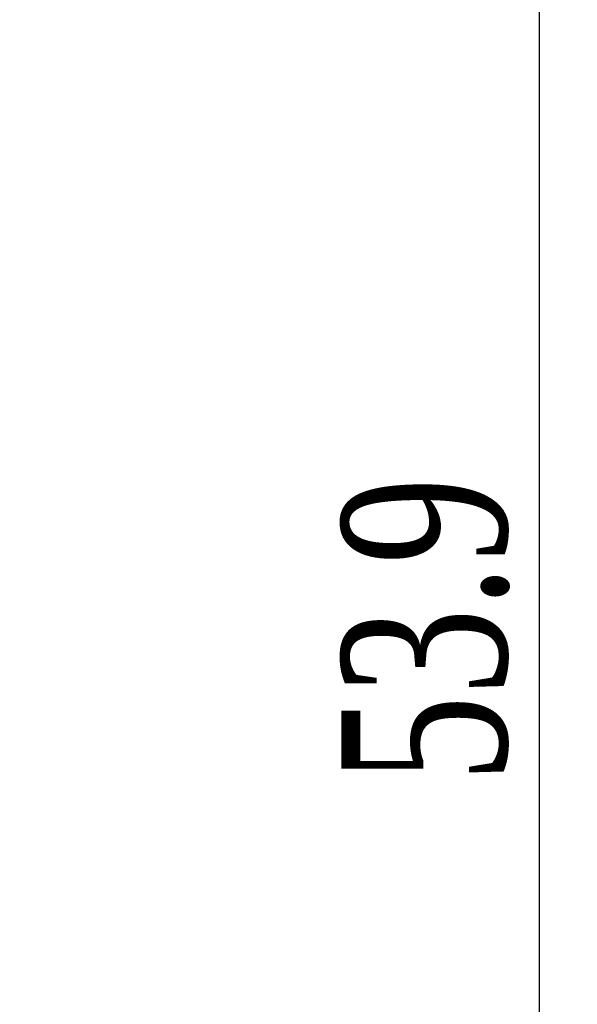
# Model space of a CAD drawing. Header units: millimetres. Extents: x 786 to 913, y 17 to 87.
# Tile 11 of 13: x 833 to 845, y 52 to 73. Entities that reach past the tile are written whole.
import ezdxf

# ---------------------------------------------------------------- set-up
doc = ezdxf.new("R2010")
doc.units = ezdxf.units.MM
doc.layers.get('0').update_dxf_attribs({"color": 50})
doc.layers.add('标注', color=7, linetype='Continuous', lineweight=9)
doc.styles.get("Standard").update_dxf_attribs({"font": 'times.ttf', "width": 0.7})
doc.dimstyles.new('ISO-25', dxfattribs={"dimtxt": 3.5, "dimasz": 3, "dimexe": 0.6, "dimexo": 0.1, "dimtad": 1, "dimdec": 3, "dimdsep": 46, "dimtxsty": 'Standard', "dimblk": 'OPEN30', "dimcen": 2.5, "dimadec": 3, "dimazin": 2, "dimtm": 1e-09, "dimtfac": 1, "dimtdec": 3, "dimtmove": 0, "dimatfit": 3, "dimldrblk": 'OPEN30', "dimfxl": 1, "dimtolj": 1, "dimarcsym": 0})

# ---------------------------------------------------------------- blocks, each defined once
blk = doc.blocks.new('_Open30')
at = {"color": 0, "linetype": 'ByBlock', "lineweight": -2}
for p, q in [((-1, 0.2679), (0, 0)), ((0, 0), (-1, -0.2679)), ((0, 0), (-1, 0))]:
    blk.add_line(p, q, dxfattribs=at)
blk = doc.blocks.new('*D8')
at = {"layer": 'Defpoints', "color": 0, "ltscale": 0.1, "transparency": 16777216}
for p in [(832.655, 86.504), (844.155, 86.504), (830.056, 32.625)]:
    blk.add_point(p, dxfattribs=at)
at = {"layer": '标注', "color": 0, "lineweight": -2, "ltscale": 0.1, "transparency": 16777216}
for p, q in [((832.755, 86.504), (844.755, 86.504)), ((844.155, 35.625), (844.155, 83.504)), ((830.156, 32.625), (844.755, 32.625))]:
    blk.add_line(p, q, dxfattribs=at)
at = {"layer": '标注', "color": 0, "lineweight": -2, "ltscale": 0.1, "transparency": 16777216, "xscale": 3, "yscale": 3, "zscale": 3}
for p, rotation in [((844.155, 86.504), 90), ((844.155, 32.625), 270)]:
    blk.add_blockref('_Open30', p, dxfattribs=dict(at, rotation=rotation))
at = {"layer": '标注', "color": 0, "ltscale": 0.1, "transparency": 16777216, "insert": (841.745, 59.565), "char_height": 3.5, "attachment_point": 5, "rotation": 90}
blk.add_mtext('\\A1;53.9', dxfattribs=at)

msp = doc.modelspace()

# ---------------------------------------------------------------- dimensions: what is measured, and where the dimension line sits
at = {"layer": '标注', "color": 0, "ltscale": 0.1}
dim = msp.add_linear_dim(base=(844.1552, 86.5044), p1=(830.0556, 32.6248), p2=(832.6554, 86.5044), angle=270, text='53.9', dimstyle='ISO-25', override={"dimdec": 1}, dxfattribs=at)
dim.commit()
dim.dimension.update_dxf_attribs({"geometry": '*D8', "text_midpoint": (841.7449, 59.5646)})

doc.saveas('drawing.dxf')
